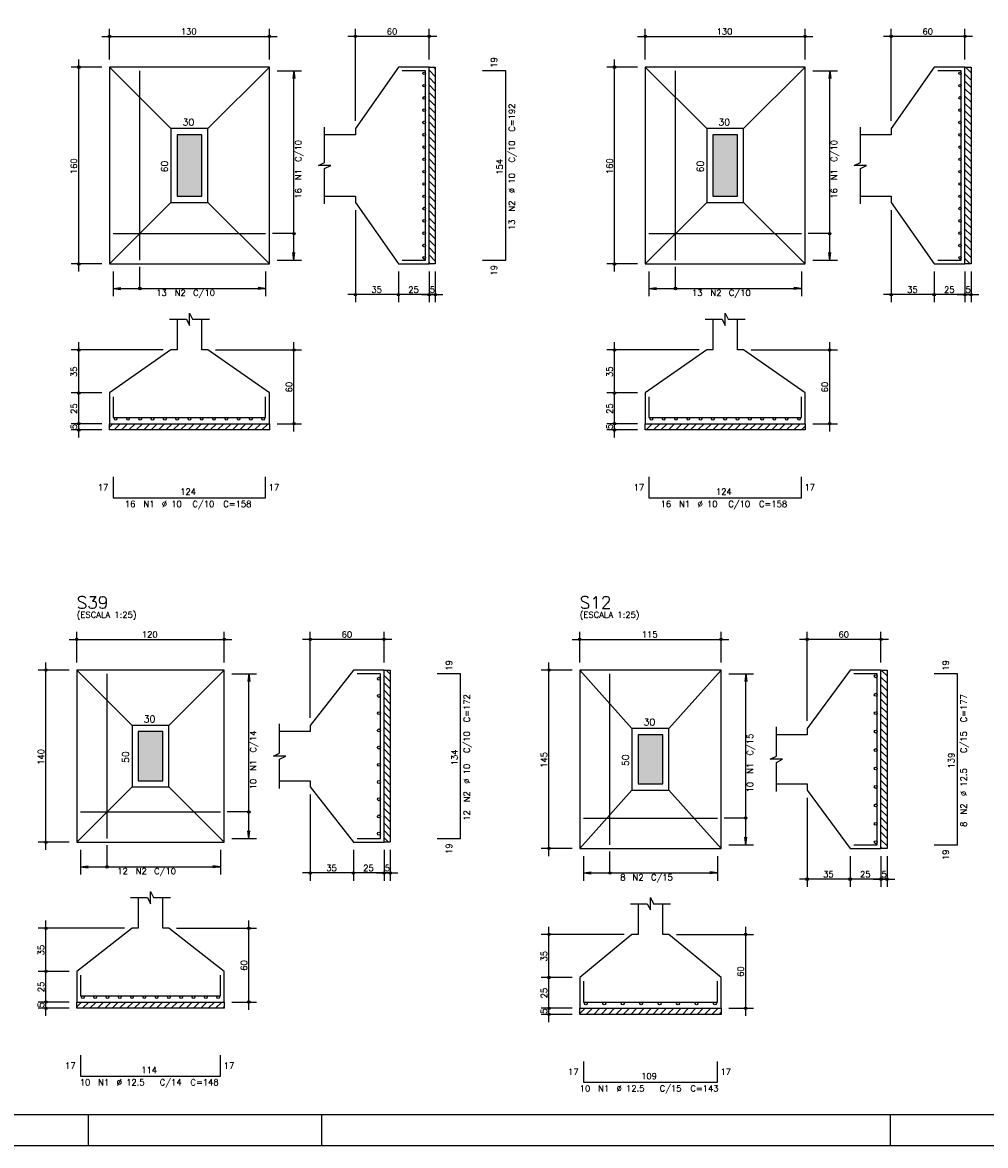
# Model space of a CAD drawing. Extents: x 0 to 85.8, y 0 to 59.4.
# Tile 2 of 5: x 18.9 to 50.2, y 0 to 36.5. Entities that reach past the tile are written whole.
import ezdxf

# ---------------------------------------------------------------- set-up
doc = ezdxf.new("R2010")
doc.units = 0
for name, color, linetype in [('1', 1, 'CONTINUOUS'), ('2', 2, 'CONTINUOUS'), ('3', 3, 'CONTINUOUS'), ('6', 6, 'CONTINUOUS'), ('7', 7, 'CONTINUOUS')]:
    doc.layers.add(name, color=color, linetype=linetype)
doc.styles.get("Standard").update_dxf_attribs({"font": 'ROMANS.SHX'})

msp = doc.modelspace()

# ---------------------------------------------------------------- linework, layer by layer
at = {"layer": '1', "linetype": 'CONTINUOUS'}
for p, q in [((32.232966, 35.0836), (32.29093, 35.025636)), ((49.54294, 35.0836), (49.72187, 34.90467)), ((32.09093, 34.985219), (32.29093, 34.785219)), ((32.09093, 34.744803), (32.29093, 34.544803)), ((49.52187, 34.864253), (49.72187, 34.664253)), ((32.09093, 34.504387), (32.29093, 34.304387)), ((49.52187, 34.623837), (49.72187, 34.423837)), ((49.52187, 34.383421), (49.72187, 34.183421)), ((32.09093, 34.26397), (32.29093, 34.06397)), ((32.09093, 34.023554), (32.29093, 33.823554)), ((49.52187, 34.143004), (49.72187, 33.943004)), ((32.09093, 33.783138), (32.29093, 33.583138)), ((49.52187, 33.902588), (49.72187, 33.702588)), ((49.52187, 33.662172), (49.72187, 33.462172)), ((32.09093, 33.542721), (32.29093, 33.342721)), ((32.09093, 33.302305), (32.29093, 33.102305)), ((49.52187, 33.421755), (49.72187, 33.221755)), ((32.09093, 33.061889), (32.29093, 32.861889)), ((49.52187, 33.181339), (49.72187, 32.981339)), ((49.52187, 32.940923), (49.72187, 32.740923)), ((32.09093, 32.821473), (32.29093, 32.621473)), ((32.09093, 32.581056), (32.29093, 32.381056)), ((49.52187, 32.700507), (49.72187, 32.500507)), ((32.09093, 32.34064), (32.29093, 32.14064)), ((49.52187, 32.46009), (49.72187, 32.26009)), ((49.52187, 32.219674), (49.72187, 32.019674)), ((32.09093, 32.100224), (32.29093, 31.900224)), ((32.09093, 31.859807), (32.29093, 31.659807)), ((49.52187, 31.979258), (49.72187, 31.779258)), ((32.09093, 31.619391), (32.29093, 31.419391)), ((49.52187, 31.738841), (49.72187, 31.538841)), ((49.52187, 31.498425), (49.72187, 31.298425)), ((32.09093, 31.378975), (32.29093, 31.178975)), ((32.09093, 31.138558), (32.29093, 30.938558)), ((49.52187, 31.258009), (49.72187, 31.058009)), ((32.09093, 30.898142), (32.29093, 30.698142)), ((49.52187, 31.017592), (49.72187, 30.817592)), ((49.52187, 30.777176), (49.72187, 30.577176)), ((32.09093, 30.657726), (32.29093, 30.457726)), ((32.09093, 30.417309), (32.29093, 30.217309)), ((49.52187, 30.53676), (49.72187, 30.33676)), ((32.09093, 30.176893), (32.29093, 29.976893)), ((49.52187, 30.296343), (49.72187, 30.096343)), ((49.52187, 30.055927), (49.72187, 29.855927)), ((32.09093, 29.936477), (32.29093, 29.736477)), ((32.09093, 29.696061), (32.29093, 29.496061)), ((49.52187, 29.815511), (49.72187, 29.615511)), ((32.09093, 29.455644), (32.29093, 29.255644)), ((49.52187, 29.575095), (49.72187, 29.375095)), ((49.52187, 29.334678), (49.72187, 29.134678)), ((32.09093, 29.215228), (32.29093, 29.015228)), ((32.09093, 28.974812), (32.29093, 28.774812)), ((49.52187, 29.094262), (49.72187, 28.894262)), ((32.09093, 28.734395), (32.141725, 28.6836)), ((49.52187, 28.853846), (49.692116, 28.6836)), ((21.69093, 23.373844), (21.800686, 23.4836)), ((21.841102, 23.2836), (22.041102, 23.4836)), ((22.081518, 23.2836), (22.281518, 23.4836)), ((22.321935, 23.2836), (22.521935, 23.4836)), ((22.562351, 23.2836), (22.762351, 23.4836)), ((22.802767, 23.2836), (23.002767, 23.4836)), ((23.043184, 23.2836), (23.243184, 23.4836)), ((23.2836, 23.2836), (23.4836, 23.4836)), ((23.524016, 23.2836), (23.724016, 23.4836)), ((23.764433, 23.2836), (23.964433, 23.4836)), ((24.004849, 23.2836), (24.204849, 23.4836)), ((24.245265, 23.2836), (24.445265, 23.4836)), ((24.485682, 23.2836), (24.685682, 23.4836)), ((24.726098, 23.2836), (24.926098, 23.4836)), ((24.966514, 23.2836), (25.166514, 23.4836)), ((25.20693, 23.2836), (25.40693, 23.4836)), ((25.447347, 23.2836), (25.647347, 23.4836)), ((25.687763, 23.2836), (25.887763, 23.4836)), ((25.928179, 23.2836), (26.128179, 23.4836)), ((26.168596, 23.2836), (26.368596, 23.4836)), ((26.409012, 23.2836), (26.609012, 23.4836)), ((26.649428, 23.2836), (26.849428, 23.4836)), ((39.151076, 23.2836), (39.351076, 23.4836)), ((39.391492, 23.2836), (39.591492, 23.4836)), ((39.631909, 23.2836), (39.831909, 23.4836)), ((39.872325, 23.2836), (40.072325, 23.4836)), ((40.112741, 23.2836), (40.312741, 23.4836)), ((40.353158, 23.2836), (40.553158, 23.4836)), ((40.593574, 23.2836), (40.793574, 23.4836)), ((40.83399, 23.2836), (41.03399, 23.4836)), ((41.074407, 23.2836), (41.274407, 23.4836)), ((41.314823, 23.2836), (41.514823, 23.4836)), ((41.555239, 23.2836), (41.755239, 23.4836)), ((41.795656, 23.2836), (41.995656, 23.4836)), ((42.036072, 23.2836), (42.236072, 23.4836)), ((42.276488, 23.2836), (42.476488, 23.4836)), ((42.516904, 23.2836), (42.716904, 23.4836)), ((42.757321, 23.2836), (42.957321, 23.4836)), ((42.997737, 23.2836), (43.197737, 23.4836)), ((43.238153, 23.2836), (43.438153, 23.4836)), ((43.47857, 23.2836), (43.67857, 23.4836)), ((43.718986, 23.2836), (43.918986, 23.4836)), ((43.959402, 23.2836), (44.159402, 23.4836)), ((44.199819, 23.2836), (44.32187, 23.405651)), ((26.889845, 23.2836), (26.89093, 23.284685)), ((30.692731, 15.4672), (30.82427, 15.335661)), ((46.800623, 15.4672), (46.98853, 15.279293)), ((30.62427, 15.295244), (30.82427, 15.095244)), ((30.62427, 15.054828), (30.82427, 14.854828)), ((46.78853, 15.238877), (46.98853, 15.038877)), ((46.78853, 14.998461), (46.98853, 14.798461)), ((30.62427, 14.814412), (30.82427, 14.614412)), ((46.78853, 14.758044), (46.98853, 14.558044)), ((30.62427, 14.573995), (30.82427, 14.373995)), ((30.62427, 14.333579), (30.82427, 14.133579)), ((46.78853, 14.517628), (46.98853, 14.317628)), ((46.78853, 14.277212), (46.98853, 14.077212)), ((30.62427, 14.093163), (30.82427, 13.893163)), ((46.78853, 14.036795), (46.98853, 13.836795)), ((30.62427, 13.852747), (30.82427, 13.652747)), ((30.62427, 13.61233), (30.82427, 13.41233)), ((46.78853, 13.796379), (46.98853, 13.596379)), ((46.78853, 13.555963), (46.98853, 13.355963)), ((30.62427, 13.371914), (30.82427, 13.171914)), ((46.78853, 13.315546), (46.98853, 13.115546)), ((30.62427, 13.131498), (30.82427, 12.931498)), ((30.62427, 12.891081), (30.82427, 12.691081)), ((46.78853, 13.07513), (46.98853, 12.87513)), ((46.78853, 12.834714), (46.98853, 12.634714)), ((30.62427, 12.650665), (30.82427, 12.450665)), ((46.78853, 12.594297), (46.98853, 12.394297)), ((30.62427, 12.410249), (30.82427, 12.210249)), ((30.62427, 12.169832), (30.82427, 11.969832)), ((46.78853, 12.353881), (46.98853, 12.153881)), ((46.78853, 12.113465), (46.98853, 11.913465)), ((30.62427, 11.929416), (30.82427, 11.729416)), ((46.78853, 11.873049), (46.98853, 11.673049)), ((30.62427, 11.689), (30.82427, 11.489)), ((30.62427, 11.448583), (30.82427, 11.248583)), ((46.78853, 11.632632), (46.98853, 11.432632)), ((46.78853, 11.392216), (46.98853, 11.192216)), ((30.62427, 11.208167), (30.82427, 11.008167)), ((30.62427, 10.967751), (30.82427, 10.767751)), ((46.78853, 11.1518), (46.98853, 10.9518)), ((30.62427, 10.727335), (30.82427, 10.527335)), ((46.78853, 10.911383), (46.98853, 10.711383)), ((46.78853, 10.670967), (46.98853, 10.470967)), ((30.62427, 10.486918), (30.82427, 10.286918)), ((30.62427, 10.246502), (30.82427, 10.046502)), ((46.78853, 10.430551), (46.98853, 10.230551)), ((30.62427, 10.006086), (30.763156, 9.8672)), ((46.78853, 10.190134), (46.98853, 9.990134)), ((46.78853, 9.949718), (46.98853, 9.749718)), ((46.78853, 9.709302), (46.830632, 9.6672)), ((20.62427, 4.516378), (20.775092, 4.6672)), ((20.815509, 4.4672), (21.015509, 4.6672)), ((21.055925, 4.4672), (21.255925, 4.6672)), ((21.296341, 4.4672), (21.496341, 4.6672)), ((21.536758, 4.4672), (21.736758, 4.6672)), ((21.777174, 4.4672), (21.977174, 4.6672)), ((22.01759, 4.4672), (22.21759, 4.6672)), ((22.258007, 4.4672), (22.458007, 4.6672)), ((22.498423, 4.4672), (22.698423, 4.6672)), ((22.738839, 4.4672), (22.938839, 4.6672)), ((22.979256, 4.4672), (23.179256, 4.6672)), ((23.219672, 4.4672), (23.419672, 4.6672)), ((23.460088, 4.4672), (23.660088, 4.6672)), ((23.700504, 4.4672), (23.900504, 4.6672)), ((23.940921, 4.4672), (24.140921, 4.6672)), ((24.181337, 4.4672), (24.381337, 4.6672)), ((24.421753, 4.4672), (24.621753, 4.6672)), ((24.66217, 4.4672), (24.86217, 4.6672)), ((24.902586, 4.4672), (25.102586, 4.6672)), ((25.143002, 4.4672), (25.343002, 4.6672)), ((25.383419, 4.4672), (25.42427, 4.508051)), ((36.98853, 4.291912), (37.163818, 4.4672)), ((37.204234, 4.2672), (37.404234, 4.4672)), ((37.44465, 4.2672), (37.64465, 4.4672)), ((37.685066, 4.2672), (37.885066, 4.4672)), ((37.925483, 4.2672), (38.125483, 4.4672)), ((38.165899, 4.2672), (38.365899, 4.4672)), ((38.406315, 4.2672), (38.606315, 4.4672)), ((38.646732, 4.2672), (38.846732, 4.4672)), ((38.887148, 4.2672), (39.087148, 4.4672)), ((39.127564, 4.2672), (39.327564, 4.4672)), ((39.367981, 4.2672), (39.567981, 4.4672)), ((39.608397, 4.2672), (39.808397, 4.4672)), ((39.848813, 4.2672), (40.048813, 4.4672)), ((40.08923, 4.2672), (40.28923, 4.4672)), ((40.329646, 4.2672), (40.529646, 4.4672)), ((40.570062, 4.2672), (40.770062, 4.4672)), ((40.810478, 4.2672), (41.010478, 4.4672)), ((41.050895, 4.2672), (41.250895, 4.4672)), ((41.291311, 4.2672), (41.491311, 4.4672)), ((41.531727, 4.2672), (41.58853, 4.324003))]:
    msp.add_line(p, q, dxfattribs=at)
for points in [[(32.09093, 28.6836), (32.09093, 35.0836), (32.29093, 35.0836), (32.29093, 28.6836), (32.09093, 28.6836)], [(49.52187, 28.6836), (49.52187, 35.0836), (49.72187, 35.0836), (49.72187, 28.6836), (49.52187, 28.6836)], [(21.69093, 23.4836), (26.89093, 23.4836), (26.89093, 23.2836), (21.69093, 23.2836), (21.69093, 23.4836)], [(39.12187, 23.4836), (44.32187, 23.4836), (44.32187, 23.2836), (39.12187, 23.2836), (39.12187, 23.4836)], [(30.62427, 9.8672), (30.62427, 15.4672), (30.82427, 15.4672), (30.82427, 9.8672), (30.62427, 9.8672)], [(46.78853, 9.6672), (46.78853, 15.4672), (46.98853, 15.4672), (46.98853, 9.6672), (46.78853, 9.6672)], [(20.62427, 4.6672), (25.42427, 4.6672), (25.42427, 4.4672), (20.62427, 4.4672), (20.62427, 4.6672)], [(36.98853, 4.4672), (41.58853, 4.4672), (41.58853, 4.2672), (36.98853, 4.2672), (36.98853, 4.4672)]]:
    msp.add_lwpolyline(points, dxfattribs=at)
at = {"layer": '2', "linetype": 'CONTINUOUS'}
for p, q in [((21.69093, 35.3336), (21.69093, 36.3336)), ((26.89093, 35.3336), (26.89093, 36.3336)), ((29.69093, 33.3336), (29.69093, 36.3336)), ((32.09093, 35.3336), (32.09093, 36.3336)), ((39.12187, 35.3336), (39.12187, 36.3336)), ((44.32187, 35.3336), (44.32187, 36.3336)), ((47.12187, 33.3336), (47.12187, 36.3336)), ((49.52187, 35.3336), (49.52187, 36.3336)), ((21.44093, 36.0836), (27.14093, 36.0836)), ((32.34093, 36.0836), (29.44093, 36.0836)), ((38.87187, 36.0836), (44.57187, 36.0836)), ((49.77187, 36.0836), (46.87187, 36.0836)), ((21.44093, 35.0836), (20.44093, 35.0836)), ((20.69093, 28.4336), (20.69093, 35.3336)), ((21.69093, 35.0836), (21.69093, 35.0836)), ((21.69093, 35.0836), (21.69093, 35.0836)), ((26.89093, 35.0836), (26.89093, 35.0836)), ((32.09093, 35.0836), (32.09093, 35.0836)), ((38.87187, 35.0836), (37.87187, 35.0836)), ((38.12187, 28.4336), (38.12187, 35.3336)), ((39.12187, 35.0836), (39.12187, 35.0836)), ((39.12187, 35.0836), (39.12187, 35.0836)), ((44.32187, 35.0836), (44.32187, 35.0836)), ((49.52187, 35.0836), (49.52187, 35.0836)), ((26.89093, 34.9636), (26.89093, 34.9636)), ((27.14093, 34.9636), (27.94093, 34.9636)), ((27.69093, 34.9636), (27.658298, 34.715739)), ((27.69093, 28.8036), (27.69093, 34.9636)), ((27.69093, 34.9636), (27.723562, 34.715739)), ((44.32187, 34.9636), (44.32187, 34.9636)), ((44.57187, 34.9636), (45.37187, 34.9636)), ((45.12187, 34.9636), (45.089238, 34.715739)), ((45.12187, 28.8036), (45.12187, 34.9636)), ((45.12187, 34.9636), (45.154502, 34.715739)), ((29.69093, 33.0836), (29.69093, 33.0836)), ((47.12187, 33.0836), (47.12187, 33.0836)), ((29.69093, 30.6836), (29.69093, 30.6836)), ((29.69093, 30.4336), (29.69093, 27.4336)), ((47.12187, 30.6836), (47.12187, 30.6836)), ((47.12187, 30.4336), (47.12187, 27.4336)), ((27.69093, 28.8036), (27.658298, 29.051461)), ((27.69093, 28.8036), (27.723562, 29.051461)), ((45.12187, 28.8036), (45.089238, 29.051461)), ((45.12187, 28.8036), (45.154502, 29.051461)), ((21.44093, 28.6836), (20.44093, 28.6836)), ((21.69093, 28.6836), (21.69093, 28.6836)), ((21.81093, 28.6836), (21.81093, 28.6836)), ((26.77093, 28.6836), (26.77093, 28.6836)), ((26.89093, 28.8036), (26.89093, 28.8036)), ((27.14093, 28.8036), (27.94093, 28.8036)), ((31.09093, 28.6836), (31.09093, 28.6836)), ((31.09093, 28.6836), (31.09093, 28.6836)), ((32.09093, 28.6836), (32.09093, 28.6836)), ((32.09093, 28.6836), (32.09093, 28.6836)), ((32.29093, 28.6836), (32.29093, 28.6836)), ((38.87187, 28.6836), (37.87187, 28.6836)), ((39.12187, 28.6836), (39.12187, 28.6836)), ((39.24187, 28.6836), (39.24187, 28.6836)), ((44.20187, 28.6836), (44.20187, 28.6836)), ((44.32187, 28.8036), (44.32187, 28.8036)), ((44.57187, 28.8036), (45.37187, 28.8036)), ((48.52187, 28.6836), (48.52187, 28.6836)), ((48.52187, 28.6836), (48.52187, 28.6836)), ((49.52187, 28.6836), (49.52187, 28.6836)), ((49.52187, 28.6836), (49.52187, 28.6836)), ((49.72187, 28.6836), (49.72187, 28.6836)), ((21.81093, 28.4336), (21.81093, 27.6336)), ((26.77093, 28.4336), (26.77093, 27.6336)), ((31.09093, 28.4336), (31.09093, 27.4336)), ((31.09093, 28.4336), (31.09093, 27.4336)), ((32.09093, 28.4336), (32.09093, 27.4336)), ((32.09093, 28.4336), (32.09093, 27.4336)), ((32.29093, 28.4336), (32.29093, 27.4336)), ((39.24187, 28.4336), (39.24187, 27.6336)), ((44.20187, 28.4336), (44.20187, 27.6336)), ((48.52187, 28.4336), (48.52187, 27.4336)), ((48.52187, 28.4336), (48.52187, 27.4336)), ((49.52187, 28.4336), (49.52187, 27.4336)), ((49.52187, 28.4336), (49.52187, 27.4336)), ((49.72187, 28.4336), (49.72187, 27.4336)), ((21.81093, 27.8836), (22.058791, 27.916232)), ((21.81093, 27.8836), (26.77093, 27.8836)), ((21.81093, 27.8836), (22.058791, 27.850968)), ((26.77093, 27.8836), (26.523069, 27.916232)), ((26.77093, 27.8836), (26.523069, 27.850968)), ((39.24187, 27.8836), (39.489731, 27.916232)), ((39.24187, 27.8836), (44.20187, 27.8836)), ((39.24187, 27.8836), (39.489731, 27.850968)), ((44.20187, 27.8836), (43.954009, 27.916232)), ((44.20187, 27.8836), (43.954009, 27.850968)), ((31.34093, 27.6836), (29.44093, 27.6836)), ((32.34093, 27.6836), (30.84093, 27.6836)), ((31.84093, 27.6836), (32.54093, 27.6836)), ((48.77187, 27.6836), (46.87187, 27.6836)), ((49.77187, 27.6836), (48.27187, 27.6836)), ((49.27187, 27.6836), (49.97187, 27.6836)), ((20.69093, 24.2336), (20.69093, 26.1336)), ((27.69093, 23.2336), (27.69093, 26.1336)), ((38.12187, 24.2336), (38.12187, 26.1336)), ((45.12187, 23.2336), (45.12187, 26.1336)), ((23.44093, 25.8836), (20.44093, 25.8836)), ((23.69093, 25.8836), (23.69093, 25.8836)), ((24.89093, 25.8836), (24.89093, 25.8836)), ((25.14093, 25.8836), (27.94093, 25.8836)), ((40.87187, 25.8836), (37.87187, 25.8836)), ((41.12187, 25.8836), (41.12187, 25.8836)), ((42.32187, 25.8836), (42.32187, 25.8836)), ((42.57187, 25.8836), (45.37187, 25.8836)), ((21.44093, 24.4836), (20.44093, 24.4836)), ((21.44093, 24.4836), (20.44093, 24.4836)), ((20.69093, 23.2336), (20.69093, 24.7336)), ((21.69093, 24.4836), (21.69093, 24.4836)), ((21.69093, 24.4836), (21.69093, 24.4836)), ((38.87187, 24.4836), (37.87187, 24.4836)), ((38.87187, 24.4836), (37.87187, 24.4836)), ((38.12187, 23.2336), (38.12187, 24.7336)), ((39.12187, 24.4836), (39.12187, 24.4836)), ((39.12187, 24.4836), (39.12187, 24.4836)), ((21.44093, 23.4836), (20.44093, 23.4836)), ((21.44093, 23.4836), (20.44093, 23.4836)), ((20.69093, 23.0336), (20.69093, 23.7336)), ((21.69093, 23.4836), (21.69093, 23.4836)), ((21.69093, 23.4836), (21.69093, 23.4836)), ((26.89093, 23.4836), (26.89093, 23.4836)), ((27.14093, 23.4836), (27.94093, 23.4836)), ((38.87187, 23.4836), (37.87187, 23.4836)), ((38.87187, 23.4836), (37.87187, 23.4836)), ((38.12187, 23.0336), (38.12187, 23.7336)), ((39.12187, 23.4836), (39.12187, 23.4836)), ((39.12187, 23.4836), (39.12187, 23.4836)), ((44.32187, 23.4836), (44.32187, 23.4836)), ((44.57187, 23.4836), (45.37187, 23.4836)), ((21.44093, 23.2836), (20.44093, 23.2836)), ((21.69093, 23.2836), (21.69093, 23.2836)), ((38.87187, 23.2836), (37.87187, 23.2836)), ((39.12187, 23.2836), (39.12187, 23.2836)), ((20.37427, 16.4672), (25.67427, 16.4672)), ((20.62427, 15.7172), (20.62427, 16.7172)), ((25.42427, 15.7172), (25.42427, 16.7172)), ((30.87427, 16.4672), (27.97427, 16.4672)), ((28.22427, 13.9172), (28.22427, 16.7172)), ((30.62427, 15.7172), (30.62427, 16.7172)), ((36.73853, 16.4672), (41.83853, 16.4672)), ((36.98853, 15.7172), (36.98853, 16.7172)), ((41.58853, 15.7172), (41.58853, 16.7172)), ((47.03853, 16.4672), (44.13853, 16.4672)), ((44.38853, 13.8172), (44.38853, 16.7172)), ((46.78853, 15.7172), (46.78853, 16.7172)), ((19.62427, 9.6172), (19.62427, 15.7172)), ((35.98853, 9.4172), (35.98853, 15.7172)), ((20.37427, 15.4672), (19.37427, 15.4672)), ((20.62427, 15.4672), (20.62427, 15.4672)), ((20.62427, 15.4672), (20.62427, 15.4672)), ((25.42427, 15.4672), (25.42427, 15.4672)), ((25.42427, 15.3472), (25.42427, 15.3472)), ((25.67427, 15.3472), (26.47427, 15.3472)), ((26.22427, 15.3472), (26.191638, 15.099339)), ((26.22427, 9.9872), (26.22427, 15.3472)), ((26.22427, 15.3472), (26.256902, 15.099339)), ((30.62427, 15.4672), (30.62427, 15.4672)), ((36.73853, 15.4672), (35.73853, 15.4672)), ((36.98853, 15.4672), (36.98853, 15.4672)), ((36.98853, 15.4672), (36.98853, 15.4672)), ((41.58853, 15.4672), (41.58853, 15.4672)), ((41.58853, 15.3472), (41.58853, 15.3472)), ((41.83853, 15.3472), (42.63853, 15.3472)), ((42.38853, 15.3472), (42.355898, 15.099339)), ((42.38853, 9.7872), (42.38853, 15.3472)), ((42.38853, 15.3472), (42.421162, 15.099339)), ((46.78853, 15.4672), (46.78853, 15.4672)), ((28.22427, 13.6672), (28.22427, 13.6672)), ((44.38853, 13.5672), (44.38853, 13.5672)), ((28.22427, 11.6672), (28.22427, 11.6672)), ((28.22427, 11.4172), (28.22427, 8.6172)), ((44.38853, 11.5672), (44.38853, 11.5672)), ((44.38853, 11.3172), (44.38853, 8.4172)), ((26.22427, 9.9872), (26.191638, 10.235061)), ((26.22427, 9.9872), (26.256902, 10.235061)), ((20.37427, 9.8672), (19.37427, 9.8672)), ((20.62427, 9.8672), (20.62427, 9.8672)), ((20.74427, 9.8672), (20.74427, 9.8672)), ((25.30427, 9.8672), (25.30427, 9.8672)), ((25.42427, 9.9872), (25.42427, 9.9872)), ((25.67427, 9.9872), (26.47427, 9.9872)), ((29.62427, 9.8672), (29.62427, 9.8672)), ((29.62427, 9.8672), (29.62427, 9.8672)), ((30.62427, 9.8672), (30.62427, 9.8672)), ((30.62427, 9.8672), (30.62427, 9.8672)), ((30.82427, 9.8672), (30.82427, 9.8672)), ((42.38853, 9.7872), (42.355898, 10.035061)), ((42.38853, 9.7872), (42.421162, 10.035061)), ((20.74427, 9.6172), (20.74427, 8.8172)), ((25.30427, 9.6172), (25.30427, 8.8172)), ((29.62427, 9.6172), (29.62427, 8.6172)), ((29.62427, 9.6172), (29.62427, 8.6172)), ((30.62427, 9.6172), (30.62427, 8.6172)), ((30.62427, 9.6172), (30.62427, 8.6172)), ((30.82427, 9.6172), (30.82427, 8.6172)), ((36.73853, 9.6672), (35.73853, 9.6672)), ((36.98853, 9.6672), (36.98853, 9.6672)), ((37.10853, 9.6672), (37.10853, 9.6672)), ((41.46853, 9.6672), (41.46853, 9.6672)), ((41.58853, 9.7872), (41.58853, 9.7872)), ((41.83853, 9.7872), (42.63853, 9.7872)), ((45.78853, 9.6672), (45.78853, 9.6672)), ((45.78853, 9.6672), (45.78853, 9.6672)), ((46.78853, 9.6672), (46.78853, 9.6672)), ((46.78853, 9.6672), (46.78853, 9.6672)), ((46.98853, 9.6672), (46.98853, 9.6672)), ((37.10853, 9.4172), (37.10853, 8.6172)), ((41.46853, 9.4172), (41.46853, 8.6172)), ((45.78853, 9.4172), (45.78853, 8.4172)), ((45.78853, 9.4172), (45.78853, 8.4172)), ((46.78853, 9.4172), (46.78853, 8.4172)), ((46.78853, 9.4172), (46.78853, 8.4172)), ((46.98853, 9.4172), (46.98853, 8.4172)), ((20.74427, 9.0672), (20.992131, 9.099832)), ((20.74427, 9.0672), (25.30427, 9.0672)), ((20.74427, 9.0672), (20.992131, 9.034568)), ((25.30427, 9.0672), (25.056409, 9.099832)), ((25.30427, 9.0672), (25.056409, 9.034568)), ((29.87427, 8.8672), (27.97427, 8.8672)), ((30.87427, 8.8672), (29.37427, 8.8672)), ((30.37427, 8.8672), (31.07427, 8.8672)), ((37.10853, 8.8672), (37.356391, 8.899832)), ((37.10853, 8.8672), (41.46853, 8.8672)), ((37.10853, 8.8672), (37.356391, 8.834568)), ((41.46853, 8.8672), (41.220669, 8.899832)), ((41.46853, 8.8672), (41.220669, 8.834568)), ((46.03853, 8.6672), (44.13853, 8.6672)), ((47.03853, 8.6672), (45.53853, 8.6672)), ((46.53853, 8.6672), (47.23853, 8.6672)), ((19.62427, 5.4172), (19.62427, 7.3172)), ((26.22427, 4.4172), (26.22427, 7.3172)), ((22.17427, 7.0672), (19.37427, 7.0672)), ((22.42427, 7.0672), (22.42427, 7.0672)), ((23.62427, 7.0672), (23.62427, 7.0672)), ((23.87427, 7.0672), (26.47427, 7.0672)), ((35.98853, 5.2172), (35.98853, 7.1172)), ((42.38853, 4.2172), (42.38853, 7.1172)), ((38.43853, 6.8672), (35.73853, 6.8672)), ((38.68853, 6.8672), (38.68853, 6.8672)), ((39.88853, 6.8672), (39.88853, 6.8672)), ((40.13853, 6.8672), (42.63853, 6.8672)), ((19.62427, 4.4172), (19.62427, 5.9172)), ((20.37427, 5.6672), (19.37427, 5.6672)), ((20.37427, 5.6672), (19.37427, 5.6672)), ((20.62427, 5.6672), (20.62427, 5.6672)), ((20.62427, 5.6672), (20.62427, 5.6672)), ((35.98853, 4.2172), (35.98853, 5.7172)), ((36.73853, 5.4672), (35.73853, 5.4672)), ((36.73853, 5.4672), (35.73853, 5.4672)), ((36.98853, 5.4672), (36.98853, 5.4672)), ((36.98853, 5.4672), (36.98853, 5.4672)), ((19.62427, 4.2172), (19.62427, 4.9172)), ((20.37427, 4.6672), (19.37427, 4.6672)), ((20.37427, 4.6672), (19.37427, 4.6672)), ((20.37427, 4.4672), (19.37427, 4.4672)), ((20.62427, 4.6672), (20.62427, 4.6672)), ((20.62427, 4.6672), (20.62427, 4.6672)), ((20.62427, 4.4672), (20.62427, 4.4672)), ((25.42427, 4.6672), (25.42427, 4.6672)), ((25.67427, 4.6672), (26.47427, 4.6672)), ((36.73853, 4.4672), (35.73853, 4.4672)), ((36.73853, 4.4672), (35.73853, 4.4672)), ((35.98853, 4.0172), (35.98853, 4.7172)), ((36.98853, 4.4672), (36.98853, 4.4672)), ((36.98853, 4.4672), (36.98853, 4.4672)), ((41.58853, 4.4672), (41.58853, 4.4672)), ((41.83853, 4.4672), (42.63853, 4.4672)), ((36.73853, 4.2672), (35.73853, 4.2672)), ((36.98853, 4.2672), (36.98853, 4.2672)), ((21, 1), (21, 0)), ((28.600006, 0), (28.600006, 1)), ((47.100006, 0), (47.100006, 1)), ((0, 0), (84.100006, 0))]:
    msp.add_line(p, q, dxfattribs=at)
for points in [[(83.100006, 1), (2.5, 1), (2.5, 58.400002), (83.100006, 58.400002), (83.100006, 1)], [(21.69093, 28.6836), (26.89093, 28.6836), (26.89093, 35.0836), (21.69093, 35.0836), (21.69093, 28.6836)], [(23.69093, 33.0836), (21.69093, 35.0836)], [(24.89093, 33.0836), (26.89093, 35.0836)], [(28.69093, 30.8836), (29.69093, 30.8836), (29.69093, 30.6836), (31.09093, 28.6836), (32.09093, 28.6836), (32.09093, 35.0836), (31.09093, 35.0836), (29.69093, 33.0836), (29.69093, 32.8836), (28.69093, 32.8836)], [(39.12187, 28.6836), (44.32187, 28.6836), (44.32187, 35.0836), (39.12187, 35.0836), (39.12187, 28.6836)], [(41.12187, 33.0836), (39.12187, 35.0836)], [(42.32187, 33.0836), (44.32187, 35.0836)], [(46.12187, 30.8836), (47.12187, 30.8836), (47.12187, 30.6836), (48.52187, 28.6836), (49.52187, 28.6836), (49.52187, 35.0836), (48.52187, 35.0836), (47.12187, 33.0836), (47.12187, 32.8836), (46.12187, 32.8836)], [(23.69093, 30.6836), (24.89093, 30.6836), (24.89093, 33.0836), (23.69093, 33.0836), (23.69093, 30.6836)], [(28.69093, 30.6336), (28.69093, 31.7836), (28.89093, 31.8836), (28.49093, 31.8836), (28.69093, 31.9836), (28.69093, 33.1336)], [(41.12187, 30.6836), (42.32187, 30.6836), (42.32187, 33.0836), (41.12187, 33.0836), (41.12187, 30.6836)], [(46.12187, 30.6336), (46.12187, 31.7836), (46.32187, 31.8836), (45.92187, 31.8836), (46.12187, 31.9836), (46.12187, 33.1336)], [(23.89093, 30.8836), (24.69093, 30.8836), (24.69093, 32.8836), (23.89093, 32.8836), (23.89093, 30.8836)], [(41.32187, 30.8836), (42.12187, 30.8836), (42.12187, 32.8836), (41.32187, 32.8836), (41.32187, 30.8836)], [(23.69093, 30.6836), (21.69093, 28.6836)], [(24.89093, 30.6836), (26.89093, 28.6836)], [(41.12187, 30.6836), (39.12187, 28.6836)], [(42.32187, 30.6836), (44.32187, 28.6836)], [(27.69093, 29.6686), (26.99093, 29.6686)], [(45.12187, 29.6686), (44.42187, 29.6686)], [(22.67593, 27.8836), (22.67593, 28.5836)], [(40.10687, 27.8836), (40.10687, 28.5836)], [(23.64093, 26.8836), (24.19093, 26.8836), (24.29093, 26.6836), (24.29093, 27.0836), (24.39093, 26.8836), (24.94093, 26.8836)], [(41.07187, 26.8836), (41.62187, 26.8836), (41.72187, 26.6836), (41.72187, 27.0836), (41.82187, 26.8836), (42.37187, 26.8836)], [(23.89093, 26.8836), (23.89093, 25.8836), (23.69093, 25.8836), (21.69093, 24.4836), (21.69093, 23.4836), (26.89093, 23.4836), (26.89093, 24.4836), (24.89093, 25.8836), (24.69093, 25.8836), (24.69093, 26.8836)], [(41.32187, 26.8836), (41.32187, 25.8836), (41.12187, 25.8836), (39.12187, 24.4836), (39.12187, 23.4836), (44.32187, 23.4836), (44.32187, 24.4836), (42.32187, 25.8836), (42.12187, 25.8836), (42.12187, 26.8836)], [(20.62427, 9.8672), (25.42427, 9.8672), (25.42427, 15.4672), (20.62427, 15.4672), (20.62427, 9.8672)], [(22.42427, 13.6672), (20.62427, 15.4672)], [(23.62427, 13.6672), (25.42427, 15.4672)], [(27.22427, 11.8672), (28.22427, 11.8672), (28.22427, 11.6672), (29.62427, 9.8672), (30.62427, 9.8672), (30.62427, 15.4672), (29.62427, 15.4672), (28.22427, 13.6672), (28.22427, 13.4672), (27.22427, 13.4672)], [(36.98853, 9.6672), (41.58853, 9.6672), (41.58853, 15.4672), (36.98853, 15.4672), (36.98853, 9.6672)], [(38.68853, 13.5672), (36.98853, 15.4672)], [(39.88853, 13.5672), (41.58853, 15.4672)], [(43.38853, 11.7672), (44.38853, 11.7672), (44.38853, 11.5672), (45.78853, 9.6672), (46.78853, 9.6672), (46.78853, 15.4672), (45.78853, 15.4672), (44.38853, 13.5672), (44.38853, 13.3672), (43.38853, 13.3672)], [(22.42427, 11.6672), (23.62427, 11.6672), (23.62427, 13.6672), (22.42427, 13.6672), (22.42427, 11.6672)], [(27.22427, 11.6172), (27.22427, 12.5672), (27.42427, 12.6672), (27.02427, 12.6672), (27.22427, 12.7672), (27.22427, 13.7172)], [(38.68853, 11.5672), (39.88853, 11.5672), (39.88853, 13.5672), (38.68853, 13.5672), (38.68853, 11.5672)], [(43.38853, 11.5172), (43.38853, 12.4672), (43.58853, 12.5672), (43.18853, 12.5672), (43.38853, 12.6672), (43.38853, 13.6172)], [(22.62427, 11.8672), (23.42427, 11.8672), (23.42427, 13.4672), (22.62427, 13.4672), (22.62427, 11.8672)], [(38.88853, 11.7672), (39.68853, 11.7672), (39.68853, 13.3672), (38.88853, 13.3672), (38.88853, 11.7672)], [(22.42427, 11.6672), (20.62427, 9.8672)], [(23.62427, 11.6672), (25.42427, 9.8672)], [(38.68853, 11.5672), (36.98853, 9.6672)], [(39.88853, 11.5672), (41.58853, 9.6672)], [(26.22427, 10.8522), (25.52427, 10.8522)], [(42.38853, 10.6522), (41.68853, 10.6522)], [(21.60927, 9.0672), (21.60927, 9.7672)], [(37.97353, 8.8672), (37.97353, 9.5672)], [(22.62427, 8.0672), (22.62427, 7.0672), (22.42427, 7.0672), (20.62427, 5.6672), (20.62427, 4.6672), (25.42427, 4.6672), (25.42427, 5.6672), (23.62427, 7.0672), (23.42427, 7.0672), (23.42427, 8.0672)], [(22.37427, 8.0672), (22.92427, 8.0672), (23.02427, 7.8672), (23.02427, 8.2672), (23.12427, 8.0672), (23.67427, 8.0672)], [(38.63853, 7.8672), (39.18853, 7.8672), (39.28853, 7.6672), (39.28853, 8.0672), (39.38853, 7.8672), (39.93853, 7.8672)], [(38.88853, 7.8672), (38.88853, 6.8672), (38.68853, 6.8672), (36.98853, 5.4672), (36.98853, 4.4672), (41.58853, 4.4672), (41.58853, 5.4672), (39.88853, 6.8672), (39.68853, 6.8672), (39.68853, 7.8672)]]:
    msp.add_lwpolyline(points, dxfattribs=at)
for centre, radius in [((21.69093, 36.0836), 0.04), ((21.69093, 36.0836), 0.02), ((26.89093, 36.0836), 0.04), ((26.89093, 36.0836), 0.02), ((29.69093, 36.0836), 0.04), ((29.69093, 36.0836), 0.02), ((32.09093, 36.0836), 0.04), ((32.09093, 36.0836), 0.02), ((39.12187, 36.0836), 0.04), ((39.12187, 36.0836), 0.02), ((44.32187, 36.0836), 0.04), ((44.32187, 36.0836), 0.02), ((47.12187, 36.0836), 0.04), ((47.12187, 36.0836), 0.02), ((49.52187, 36.0836), 0.04), ((49.52187, 36.0836), 0.02), ((20.69093, 35.0836), 0.04), ((20.69093, 35.0836), 0.02), ((38.12187, 35.0836), 0.04), ((38.12187, 35.0836), 0.02), ((27.69093, 29.6686), 0.04), ((45.12187, 29.6686), 0.04), ((20.69093, 28.6836), 0.04), ((20.69093, 28.6836), 0.02), ((38.12187, 28.6836), 0.04), ((38.12187, 28.6836), 0.02), ((22.67593, 27.8836), 0.04), ((40.10687, 27.8836), 0.04), ((29.69093, 27.6836), 0.04), ((29.69093, 27.6836), 0.02), ((31.09093, 27.6836), 0.04), ((31.09093, 27.6836), 0.04), ((31.09093, 27.6836), 0.02), ((31.09093, 27.6836), 0.02), ((32.09093, 27.6836), 0.04), ((32.09093, 27.6836), 0.04), ((32.09093, 27.6836), 0.02), ((32.09093, 27.6836), 0.02), ((32.29093, 27.6836), 0.04), ((32.29093, 27.6836), 0.02), ((47.12187, 27.6836), 0.04), ((47.12187, 27.6836), 0.02), ((48.52187, 27.6836), 0.04), ((48.52187, 27.6836), 0.04), ((48.52187, 27.6836), 0.02), ((48.52187, 27.6836), 0.02), ((49.52187, 27.6836), 0.04), ((49.52187, 27.6836), 0.04), ((49.52187, 27.6836), 0.02), ((49.52187, 27.6836), 0.02), ((49.72187, 27.6836), 0.04), ((49.72187, 27.6836), 0.02), ((20.69093, 25.8836), 0.04), ((20.69093, 25.8836), 0.02), ((27.69093, 25.8836), 0.04), ((27.69093, 25.8836), 0.02), ((38.12187, 25.8836), 0.04), ((38.12187, 25.8836), 0.02), ((45.12187, 25.8836), 0.04), ((45.12187, 25.8836), 0.02), ((20.69093, 24.4836), 0.04), ((20.69093, 24.4836), 0.04), ((20.69093, 24.4836), 0.02), ((20.69093, 24.4836), 0.02), ((38.12187, 24.4836), 0.04), ((38.12187, 24.4836), 0.04), ((38.12187, 24.4836), 0.02), ((38.12187, 24.4836), 0.02), ((20.69093, 23.4836), 0.04), ((20.69093, 23.4836), 0.04), ((20.69093, 23.4836), 0.02), ((20.69093, 23.4836), 0.02), ((27.69093, 23.4836), 0.04), ((27.69093, 23.4836), 0.02), ((38.12187, 23.4836), 0.04), ((38.12187, 23.4836), 0.04), ((38.12187, 23.4836), 0.02), ((38.12187, 23.4836), 0.02), ((45.12187, 23.4836), 0.04), ((45.12187, 23.4836), 0.02), ((20.69093, 23.2836), 0.04), ((20.69093, 23.2836), 0.02), ((38.12187, 23.2836), 0.04), ((38.12187, 23.2836), 0.02), ((20.62427, 16.4672), 0.04), ((20.62427, 16.4672), 0.02), ((25.42427, 16.4672), 0.04), ((25.42427, 16.4672), 0.02), ((28.22427, 16.4672), 0.04), ((28.22427, 16.4672), 0.02), ((30.62427, 16.4672), 0.04), ((30.62427, 16.4672), 0.02), ((36.98853, 16.4672), 0.04), ((36.98853, 16.4672), 0.02), ((41.58853, 16.4672), 0.04), ((41.58853, 16.4672), 0.02), ((44.38853, 16.4672), 0.04), ((44.38853, 16.4672), 0.02), ((46.78853, 16.4672), 0.04), ((46.78853, 16.4672), 0.02), ((19.62427, 15.4672), 0.04), ((19.62427, 15.4672), 0.02), ((35.98853, 15.4672), 0.04), ((35.98853, 15.4672), 0.02), ((26.22427, 10.8522), 0.04), ((42.38853, 10.6522), 0.04), ((19.62427, 9.8672), 0.04), ((19.62427, 9.8672), 0.02), ((35.98853, 9.6672), 0.04), ((35.98853, 9.6672), 0.02), ((21.60927, 9.0672), 0.04), ((28.22427, 8.8672), 0.04), ((28.22427, 8.8672), 0.02), ((29.62427, 8.8672), 0.04), ((29.62427, 8.8672), 0.04), ((29.62427, 8.8672), 0.02), ((29.62427, 8.8672), 0.02), ((30.62427, 8.8672), 0.04), ((30.62427, 8.8672), 0.04), ((30.62427, 8.8672), 0.02), ((30.62427, 8.8672), 0.02), ((30.82427, 8.8672), 0.04), ((30.82427, 8.8672), 0.02), ((37.97353, 8.8672), 0.04), ((44.38853, 8.6672), 0.04), ((44.38853, 8.6672), 0.02), ((45.78853, 8.6672), 0.04), ((45.78853, 8.6672), 0.04), ((45.78853, 8.6672), 0.02), ((45.78853, 8.6672), 0.02), ((46.78853, 8.6672), 0.04), ((46.78853, 8.6672), 0.04), ((46.78853, 8.6672), 0.02), ((46.78853, 8.6672), 0.02), ((46.98853, 8.6672), 0.04), ((46.98853, 8.6672), 0.02), ((19.62427, 7.0672), 0.04), ((19.62427, 7.0672), 0.02), ((26.22427, 7.0672), 0.04), ((26.22427, 7.0672), 0.02), ((35.98853, 6.8672), 0.04), ((35.98853, 6.8672), 0.02), ((42.38853, 6.8672), 0.04), ((42.38853, 6.8672), 0.02), ((19.62427, 5.6672), 0.04), ((19.62427, 5.6672), 0.04), ((19.62427, 5.6672), 0.02), ((19.62427, 5.6672), 0.02), ((35.98853, 5.4672), 0.04), ((35.98853, 5.4672), 0.04), ((35.98853, 5.4672), 0.02), ((35.98853, 5.4672), 0.02), ((19.62427, 4.6672), 0.04), ((19.62427, 4.6672), 0.04), ((19.62427, 4.4672), 0.04), ((19.62427, 4.6672), 0.02), ((19.62427, 4.6672), 0.02), ((19.62427, 4.4672), 0.02), ((26.22427, 4.6672), 0.04), ((26.22427, 4.6672), 0.02), ((35.98853, 4.4672), 0.04), ((35.98853, 4.4672), 0.04), ((35.98853, 4.4672), 0.02), ((35.98853, 4.4672), 0.02), ((42.38853, 4.4672), 0.04), ((42.38853, 4.4672), 0.02), ((35.98853, 4.2672), 0.04), ((35.98853, 4.2672), 0.02)]:
    msp.add_circle(centre, radius, dxfattribs=at)
for points in [[(23.89093, 30.8836), (24.69093, 30.8836), (24.69093, 32.8836)], [(23.89093, 30.8836), (24.69093, 32.8836), (23.89093, 32.8836)], [(23.89093, 30.8836), (23.89093, 32.8836), (23.89093, 30.8836)], [(41.32187, 30.8836), (42.12187, 30.8836), (42.12187, 32.8836)], [(41.32187, 30.8836), (42.12187, 32.8836), (41.32187, 32.8836)], [(41.32187, 30.8836), (41.32187, 32.8836), (41.32187, 30.8836)], [(22.62427, 11.8672), (23.42427, 11.8672), (23.42427, 13.4672)], [(22.62427, 11.8672), (23.42427, 13.4672), (22.62427, 13.4672)], [(22.62427, 11.8672), (22.62427, 13.4672), (22.62427, 11.8672)], [(38.88853, 11.7672), (39.68853, 11.7672), (39.68853, 13.3672)], [(38.88853, 11.7672), (39.68853, 13.3672), (38.88853, 13.3672)], [(38.88853, 11.7672), (38.88853, 13.3672), (38.88853, 11.7672)]]:
    msp.add_solid(points, dxfattribs=at)
at = {"layer": '3', "linetype": 'CONTINUOUS'}
for centre, radius in [((31.92962, 34.8836), 0.04131), ((49.36056, 34.8836), 0.04131), ((31.92962, 34.4836), 0.04131), ((49.36056, 34.4836), 0.04131), ((31.92962, 34.0836), 0.04131), ((49.36056, 34.0836), 0.04131), ((31.92962, 33.6836), 0.04131), ((49.36056, 33.6836), 0.04131), ((31.92962, 33.2836), 0.04131), ((49.36056, 33.2836), 0.04131), ((31.92962, 32.8836), 0.04131), ((49.36056, 32.8836), 0.04131), ((31.92962, 32.4836), 0.04131), ((49.36056, 32.4836), 0.04131), ((31.92962, 32.0836), 0.04131), ((49.36056, 32.0836), 0.04131), ((31.92962, 31.6836), 0.04131), ((49.36056, 31.6836), 0.04131), ((31.92962, 31.2836), 0.04131), ((49.36056, 31.2836), 0.04131), ((31.92962, 30.8836), 0.04131), ((49.36056, 30.8836), 0.04131), ((31.92962, 30.4836), 0.04131), ((49.36056, 30.4836), 0.04131), ((31.92962, 30.0836), 0.04131), ((49.36056, 30.0836), 0.04131), ((31.92962, 29.6836), 0.04131), ((49.36056, 29.6836), 0.04131), ((31.92962, 29.2836), 0.04131), ((49.36056, 29.2836), 0.04131), ((31.92962, 28.8836), 0.04131), ((49.36056, 28.8836), 0.04131), ((21.89093, 23.64229), 0.04131), ((22.29093, 23.64229), 0.04131), ((22.69093, 23.64229), 0.04131), ((23.09093, 23.64229), 0.04131), ((23.49093, 23.64229), 0.04131), ((23.89093, 23.64229), 0.04131), ((24.29093, 23.64229), 0.04131), ((24.69093, 23.64229), 0.04131), ((25.09093, 23.64229), 0.04131), ((25.49093, 23.64229), 0.04131), ((25.89093, 23.64229), 0.04131), ((26.29093, 23.64229), 0.04131), ((26.69093, 23.64229), 0.04131), ((39.32187, 23.64229), 0.04131), ((39.72187, 23.64229), 0.04131), ((40.12187, 23.64229), 0.04131), ((40.52187, 23.64229), 0.04131), ((40.92187, 23.64229), 0.04131), ((41.32187, 23.64229), 0.04131), ((41.72187, 23.64229), 0.04131), ((42.12187, 23.64229), 0.04131), ((42.52187, 23.64229), 0.04131), ((42.92187, 23.64229), 0.04131), ((43.32187, 23.64229), 0.04131), ((43.72187, 23.64229), 0.04131), ((44.12187, 23.64229), 0.04131), ((30.456885, 15.1872), 0.047385), ((46.621145, 15.2672), 0.047385), ((30.456885, 14.6272), 0.047385), ((46.621145, 14.6672), 0.047385), ((30.456885, 14.0672), 0.047385), ((46.621145, 14.0672), 0.047385), ((30.456885, 13.5072), 0.047385), ((46.621145, 13.4672), 0.047385), ((30.456885, 12.9472), 0.047385), ((46.621145, 12.8672), 0.047385), ((30.456885, 12.3872), 0.047385), ((46.621145, 12.2672), 0.047385), ((30.456885, 11.8272), 0.047385), ((46.621145, 11.6672), 0.047385), ((30.456885, 11.2672), 0.047385), ((46.621145, 11.0672), 0.047385), ((30.456885, 10.7072), 0.047385), ((46.621145, 10.4672), 0.047385), ((30.456885, 10.1472), 0.047385), ((46.621145, 9.8672), 0.047385), ((20.82427, 4.82589), 0.04131), ((21.22427, 4.82589), 0.04131), ((21.62427, 4.82589), 0.04131), ((22.02427, 4.82589), 0.04131), ((22.42427, 4.82589), 0.04131), ((22.82427, 4.82589), 0.04131), ((23.22427, 4.82589), 0.04131), ((23.62427, 4.82589), 0.04131), ((24.02427, 4.82589), 0.04131), ((24.42427, 4.82589), 0.04131), ((24.82427, 4.82589), 0.04131), ((25.22427, 4.82589), 0.04131), ((37.18853, 4.619815), 0.047385), ((37.78853, 4.619815), 0.047385), ((38.38853, 4.619815), 0.047385), ((38.98853, 4.619815), 0.047385), ((39.58853, 4.619815), 0.047385), ((40.18853, 4.619815), 0.047385), ((40.78853, 4.619815), 0.047385), ((41.38853, 4.619815), 0.047385)]:
    msp.add_circle(centre, radius, dxfattribs=at)
at = {"layer": '6', "linetype": 'CONTINUOUS'}
for p, q in [((22.67593, 28.8036), (22.67593, 34.9636)), ((31.97093, 34.9636), (31.21093, 34.9636)), ((31.97093, 28.8036), (31.97093, 34.9636)), ((34.58093, 34.9636), (33.82093, 34.9636)), ((34.58093, 28.8036), (34.58093, 34.9636)), ((40.10687, 28.8036), (40.10687, 34.9636)), ((49.40187, 34.9636), (48.64187, 34.9636)), ((49.40187, 28.8036), (49.40187, 34.9636)), ((21.81093, 29.6686), (26.77093, 29.6686)), ((39.24187, 29.6686), (44.20187, 29.6686)), ((31.21093, 28.8036), (31.97093, 28.8036)), ((33.82093, 28.8036), (34.58093, 28.8036)), ((48.64187, 28.8036), (49.40187, 28.8036)), ((21.81093, 24.3636), (21.81093, 23.6836)), ((26.77093, 23.6836), (26.77093, 24.3636)), ((39.24187, 24.3636), (39.24187, 23.6836)), ((44.20187, 23.6836), (44.20187, 24.3636)), ((21.81093, 23.6836), (26.77093, 23.6836)), ((39.24187, 23.6836), (44.20187, 23.6836)), ((21.81093, 21.7536), (21.81093, 21.0736)), ((26.77093, 21.0736), (26.77093, 21.7536)), ((39.24187, 21.7536), (39.24187, 21.0736)), ((44.20187, 21.0736), (44.20187, 21.7536)), ((21.81093, 21.0736), (26.77093, 21.0736)), ((39.24187, 21.0736), (44.20187, 21.0736)), ((21.60927, 9.9872), (21.60927, 15.3472)), ((30.50427, 15.3472), (29.74427, 15.3472)), ((30.50427, 9.9872), (30.50427, 15.3472)), ((33.11427, 15.3472), (32.35427, 15.3472)), ((33.11427, 9.9872), (33.11427, 15.3472)), ((37.97353, 9.7872), (37.97353, 15.3472)), ((46.66853, 15.3472), (45.90853, 15.3472)), ((46.66853, 9.7872), (46.66853, 15.3472)), ((49.27853, 15.3472), (48.51853, 15.3472)), ((49.27853, 9.7872), (49.27853, 15.3472)), ((20.74427, 10.8522), (25.30427, 10.8522)), ((37.10853, 10.6522), (41.46853, 10.6522)), ((29.74427, 9.9872), (30.50427, 9.9872)), ((32.35427, 9.9872), (33.11427, 9.9872)), ((45.90853, 9.7872), (46.66853, 9.7872)), ((48.51853, 9.7872), (49.27853, 9.7872)), ((20.74427, 5.5472), (20.74427, 4.8672)), ((25.30427, 4.8672), (25.30427, 5.5472)), ((37.10853, 5.3472), (37.10853, 4.6672)), ((41.46853, 4.6672), (41.46853, 5.3472)), ((20.74427, 4.8672), (25.30427, 4.8672)), ((37.10853, 4.6672), (41.46853, 4.6672)), ((20.74427, 2.9372), (20.74427, 2.2572)), ((25.30427, 2.2572), (25.30427, 2.9372)), ((37.10853, 2.7372), (37.10853, 2.0572)), ((41.46853, 2.0572), (41.46853, 2.7372)), ((20.74427, 2.2572), (25.30427, 2.2572)), ((37.10853, 2.0572), (41.46853, 2.0572))]:
    msp.add_line(p, q, dxfattribs=at)

# ---------------------------------------------------------------- texts
at = {"layer": '2', "linetype": 'CONTINUOUS'}
for s, height, p in [('130', 0.2, (24.01093, 36.1436)), ('60', 0.2, (30.71093, 36.1436)), ('130', 0.2, (41.44187, 36.1436)), ('60', 0.2, (48.14187, 36.1436)), ('30', 0.22, (24.07093, 33.1836)), ('30', 0.22, (41.50187, 33.1836)), ('13', 0.2, (23.21093, 27.6436)), ('N2', 0.2, (23.81093, 27.6436)), ('C/10', 0.2, (24.41093, 27.6436)), ('35', 0.2, (30.21093, 27.7436)), ('25', 0.2, (31.41093, 27.7436)), ('5', 0.2, (32.11093, 27.7436)), ('13', 0.2, (40.64187, 27.6436)), ('N2', 0.2, (41.24187, 27.6436)), ('C/10', 0.2, (41.84187, 27.6436)), ('35', 0.2, (47.64187, 27.7436)), ('25', 0.2, (48.84187, 27.7436)), ('5', 0.2, (49.54187, 27.7436)), ('17', 0.2, (21.31093, 21.3136)), ('124', 0.2, (23.99093, 21.1736)), ('17', 0.2, (26.87093, 21.3136)), ('17', 0.2, (38.74187, 21.3136)), ('124', 0.2, (41.42187, 21.1736)), ('17', 0.2, (44.30187, 21.3136)), ('16', 0.2, (22.19093, 20.7736)), ('N1', 0.2, (22.79093, 20.7736)), ('%%c 10', 0.2, (23.39093, 20.7736)), ('C/10', 0.2, (24.39093, 20.7736)), ('C=158', 0.2, (25.39093, 20.7736)), ('16', 0.2, (39.62187, 20.7736)), ('N1', 0.2, (40.22187, 20.7736)), ('%%c 10', 0.2, (40.82187, 20.7736)), ('C/10', 0.2, (41.82187, 20.7736)), ('C=158', 0.2, (42.82187, 20.7736)), ('(ESCALA 1:25)', 0.2, (20.62427, 17.1672)), ('(ESCALA 1:25)', 0.2, (36.98853, 17.1672)), ('120', 0.2, (22.74427, 16.5272)), ('60', 0.2, (29.24427, 16.5272)), ('115', 0.2, (39.00853, 16.5272)), ('60', 0.2, (45.40853, 16.5272)), ('30', 0.22, (22.80427, 13.7672)), ('30', 0.22, (39.06853, 13.6672)), ('12', 0.2, (21.94427, 8.8272)), ('N2', 0.2, (22.54427, 8.8272)), ('C/10', 0.2, (23.14427, 8.8272)), ('35', 0.2, (28.74427, 8.9272)), ('25', 0.2, (29.94427, 8.9272)), ('5', 0.2, (30.64427, 8.9272)), ('8', 0.2, (38.30853, 8.6272)), ('N2', 0.2, (38.70853, 8.6272)), ('C/15', 0.2, (39.30853, 8.6272)), ('35', 0.2, (44.90853, 8.7272)), ('25', 0.2, (46.10853, 8.7272)), ('5', 0.2, (46.80853, 8.7272)), ('17', 0.2, (20.24427, 2.4972)), ('17', 0.2, (25.40427, 2.4972)), ('114', 0.2, (22.72427, 2.3572)), ('17', 0.2, (36.60853, 2.2972)), ('109', 0.2, (38.98853, 2.1572)), ('17', 0.2, (41.56853, 2.2972)), ('10', 0.2, (20.72427, 1.9572)), ('N1', 0.2, (21.32427, 1.9572)), ('%%c 12.5', 0.2, (21.92427, 1.9572)), ('C/14', 0.2, (23.32427, 1.9572)), ('C=148', 0.2, (24.32427, 1.9572)), ('10', 0.2, (36.98853, 1.7572)), ('N1', 0.2, (37.58853, 1.7572)), ('%%c 12.5', 0.2, (38.18853, 1.7572)), ('C/15', 0.2, (39.58853, 1.7572)), ('C=143', 0.2, (40.58853, 1.7572))]:
    msp.add_text(s, height=height, dxfattribs=at).set_placement(p)
for s, height, p in [('19', 0.2, (34.30093, 35.0636)), ('C=192', 0.2, (34.88093, 32.9836)), ('C/10', 0.2, (27.93093, 32.0036)), ('C/10', 0.2, (34.88093, 31.9836)), ('C/10', 0.2, (45.36187, 32.0036)), ('160', 0.2, (20.63093, 31.6036)), ('60', 0.22, (23.59093, 31.6636)), ('154', 0.2, (34.48093, 31.5836)), ('160', 0.2, (38.06187, 31.6036)), ('60', 0.22, (41.02187, 31.6636)), ('N1', 0.2, (27.93093, 31.4036)), ('%%c 10', 0.2, (34.88093, 30.9836)), ('N1', 0.2, (45.36187, 31.4036)), ('16', 0.2, (27.93093, 30.8036)), ('16', 0.2, (45.36187, 30.8036)), ('N2', 0.2, (34.88093, 30.3836)), ('13', 0.2, (34.88093, 29.7836)), ('19', 0.2, (34.30093, 28.3036)), ('35', 0.2, (20.63093, 25.0036)), ('35', 0.2, (38.06187, 25.0036)), ('60', 0.2, (27.63093, 24.5036)), ('60', 0.2, (45.06187, 24.5036)), ('25', 0.2, (20.63093, 23.8036)), ('25', 0.2, (38.06187, 23.8036)), ('5', 0.2, (20.63093, 23.3036)), ('5', 0.2, (38.06187, 23.3036)), ('19', 0.2, (32.83427, 15.4472)), ('19', 0.2, (48.99853, 15.4472)), ('C=172', 0.2, (33.41427, 13.7672)), ('C=177', 0.2, (49.57853, 13.7672)), ('C/14', 0.2, (26.46427, 12.7872)), ('C/10', 0.2, (33.41427, 12.7672)), ('C/15', 0.2, (42.62853, 12.6872)), ('C/15', 0.2, (49.57853, 12.7672)), ('140', 0.2, (19.56427, 12.3872)), ('134', 0.2, (33.01427, 12.3672)), ('50', 0.22, (22.32427, 12.4472)), ('N1', 0.2, (26.46427, 12.1872)), ('145', 0.2, (35.92853, 12.2872)), ('50', 0.22, (38.58853, 12.3472)), ('139', 0.2, (49.17853, 12.2672)), ('%%c 10', 0.2, (33.41427, 11.7672)), ('N1', 0.2, (42.62853, 12.0872)), ('%%c 12.5', 0.2, (49.57853, 11.3672)), ('10', 0.2, (26.46427, 11.5872)), ('10', 0.2, (42.62853, 11.4872)), ('N2', 0.2, (33.41427, 11.1672)), ('N2', 0.2, (49.57853, 10.7672)), ('12', 0.2, (33.41427, 10.5672)), ('8', 0.2, (49.57853, 10.3672)), ('19', 0.2, (32.83427, 9.4872)), ('19', 0.2, (48.99853, 9.2872)), ('35', 0.2, (19.56427, 6.1872)), ('35', 0.2, (35.92853, 5.9872)), ('60', 0.2, (26.16427, 5.6872)), ('60', 0.2, (42.32853, 5.4872)), ('25', 0.2, (19.56427, 4.9872)), ('25', 0.2, (35.92853, 4.7872)), ('5', 0.2, (19.56427, 4.4872)), ('5', 0.2, (35.92853, 4.2872))]:
    msp.add_text(s, height=height, rotation=90, dxfattribs=at).set_placement(p)
at = {"layer": '7', "linetype": 'CONTINUOUS'}
for s, p in [('S39', (20.62427, 17.4672)), ('S12', (36.98853, 17.4672))]:
    msp.add_text(s, height=0.4, dxfattribs=at).set_placement(p)

doc.saveas('drawing.dxf')
